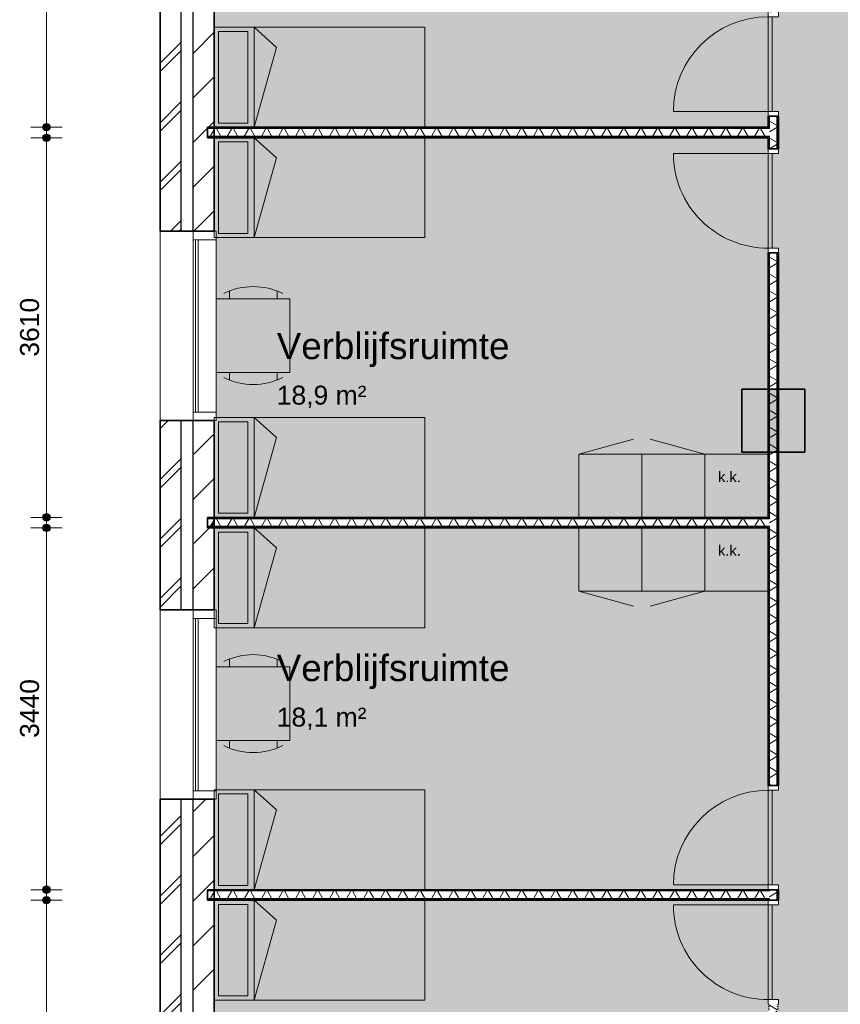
# Model space of a CAD drawing. Header units: millimetres. Extents: x 78984 to 111868, y -12028 to 35070.
# Tile 10 of 23: x 78984 to 86784, y 14316 to 23678. Entities that reach past the tile are written whole.
import ezdxf

# ---------------------------------------------------------------- set-up
doc = ezdxf.new("R2010")
doc.units = ezdxf.units.MM
doc.linetypes.add('Hidden', pattern=[4, 2, -2])
for name, color, linetype, lineweight in [('A-ANNO-DIMS', 211, 'Continuous', 9), ('A-ANNO-DIMS-100', 211, 'Continuous', 9), ('A-AREA-IDEN', 2, 'Continuous', 13), ('A-AREA-PATT', 32, 'Continuous', 9), ('A-DETL', 90, 'Continuous', 13), ('A-DOOR', 31, 'Continuous', 18), ('A-DOOR-FRAM', 31, 'Continuous', 13), ('A-GLAZ-CURT', 52, 'Continuous', 13), ('A-GLAZ-CWMG', 51, 'Continuous', 13), ('A-WALL', 113, 'Continuous', 18), ('A-WALL-PATT', 111, 'Continuous', 35), ('G-ANNO-TEXT', 231, 'Continuous', 9), ('I-WALL', 2, 'Continuous', 18), ('S-COLS', 52, 'Continuous', 18)]:
    doc.layers.add(name, color=color, linetype=linetype, lineweight=lineweight)
doc.styles.add('Arial', font='arial.ttf', dxfattribs={"height": 180})
doc.styles.add('Arial_1', font='arial.ttf', dxfattribs={"height": 250})
doc.styles.add('Arial_2', font='arial.ttf', dxfattribs={"height": 100})
doc.dimstyles.new('1_8mm', dxfattribs={"dimscale": 304.8, "dimtxt": 183.646692, "dimasz": 0.918635, "dimexe": 0.492126, "dimexo": 0.0625, "dimgap": 0.059055, "dimtad": 1, "dimdec": 0, "dimrnd": 5, "dimzin": 0, "dimdsep": 46, "dimtxsty": 'Arial', "dimblk1": 'DOTSMALL', "dimblk2": 'DOTSMALL', "dimsah": 1, "dimcen": 0.09, "dimdle": 0.590551, "dimazin": 0, "dimtfac": 1, "dimtdec": 4, "dimtix": 1, "dimtmove": 0, "dimatfit": 3, "dimfxl": 0.492126, "dimfxlon": 1, "dimtvp": 1, "dimtolj": 1, "dimtzin": 0, "dimlwd": 13, "dimlwe": 13, "dimarcsym": 2})
pattern_1 = [(180, (86197.75, 22663.27), (6e-13, -200), []), (180, (86197.75, 22679.27), (6e-13, -200), []), (180, (86197.75, 22695.27), (6e-13, -200), []), (180, (86197.75, 22711.27), (6e-13, -200), [])]
pattern_2 = [(270, (83432.7, 22655.65), (200, 7e-13), []), (270, (83416.7, 22655.65), (200, 7e-13), []), (270, (83400.7, 22655.65), (200, 7e-13), []), (270, (83384.7, 22655.65), (200, 7e-13), [])]
pattern_3 = [(270, (83432.7, 18945.65), (200, 7e-13), []), (270, (83416.7, 18945.65), (200, 7e-13), []), (270, (83400.7, 18945.65), (200, 7e-13), []), (270, (83384.7, 18945.65), (200, 7e-13), [])]
pattern_4 = [(270, (83432.7, 15405.65), (200, 7e-13), []), (270, (83416.7, 15405.65), (200, 7e-13), []), (270, (83400.7, 15405.65), (200, 7e-13), []), (270, (83384.7, 15405.65), (200, 7e-13), [])]

# ---------------------------------------------------------------- blocks, each defined once
blk = doc.blocks.new('System Panel - glas_offset-35-7516120-plot_03')
at = {"layer": 'A-GLAZ-CURT'}
for p, q in [((820, 47.5), (-820, 47.5)), ((-820, 47.5), (-820, 22.5)), ((-820, 22.5), (820, 22.5)), ((820, 22.5), (820, 47.5))]:
    blk.add_line(p, q, dxfattribs=at)
blk = doc.blocks.new('Rectangular Mullion - 80x220-7516119-plot_03')
at = {"layer": 'A-GLAZ-CWMG'}
for p, q in [((90727.8, 33480.8), (92367.8, 33480.8)), ((90727.8, 33260.8), (92367.8, 33260.8))]:
    blk.add_line(p, q, dxfattribs=at)
blk = doc.blocks.new('Rectangular Mullion - 80x220-7501424-plot_03')
at = {"layer": 'A-GLAZ-CWMG'}
for p, q in [((-80, 0), (0, 0)), ((-80, -220), (-80, 0)), ((0, 0), (0, -220)), ((0, -220), (-80, -220))]:
    blk.add_line(p, q, dxfattribs=at)
blk = doc.blocks.new('Rectangular Mullion - 80x220-7501425-plot_03')
at = {"layer": 'A-GLAZ-CWMG'}
for p, q in [((0, 0), (-80, 0)), ((-80, 0), (-80, -220)), ((0, -220), (0, 0)), ((-80, -220), (0, -220))]:
    blk.add_line(p, q, dxfattribs=at)
blk = doc.blocks.new('300_28_ISR_kolom_vierkant_beton - 600x600-7530751-plot_03')
at = {"layer": 'S-COLS'}
blk.add_hatch(color=256, dxfattribs=at).paths.add_polyline_path([(300, -300), (300, 300), (-300, 300), (-300, -300)])
at = {"layer": 'S-COLS', "lineweight": 35}
for p, q in [((300, 300), (-300, 300)), ((-300, 300), (-300, -300)), ((300, -300), (300, 300)), ((-300, -300), (300, -300))]:
    blk.add_line(p, q, dxfattribs=at)
blk = doc.blocks.new('200_32_ISR_deur_binnen - dagmaat 0900x2300-7594412-plot_03')
at = {"layer": 'A-DOOR', "lineweight": 13}
blk.add_hatch(color=256, dxfattribs=at).paths.add_polyline_path([(-450, 10), (450, 10), (450, 50), (-450, 50)])
for p, q in [((-450, 50), (-450, 950)), ((-450, 50), (450, 50)), ((-450, 50), (-450, 10)), ((450, 50), (-450, 50)), ((-450, 10), (450, 10)), ((450, 10), (450, 50))]:
    blk.add_line(p, q, dxfattribs=at)
at = {"layer": 'A-DOOR', "linetype": 'Hidden', "lineweight": 13}
blk.add_line((-450, 10), (450, 10), dxfattribs=at)
at = {"layer": 'A-DOOR', "lineweight": 13}
blk.add_arc((-450, 50), 900, 360, 90, dxfattribs=at)
at = {"layer": 'A-DOOR-FRAM'}
for p, q in [((-450, 50), (-495, 50)), ((-450, -50), (-450, 50)), ((495, 50), (450, 50)), ((450, 50), (450, -50)), ((-495, -50), (-450, -50)), ((450, -50), (495, -50))]:
    blk.add_line(p, q, dxfattribs=at)
blk = doc.blocks.new('200_32_ISR_deur_binnen - dagmaat 0900x2300-7594411-plot_03')
at = {"layer": 'A-DOOR', "lineweight": 13}
blk.add_hatch(color=256, dxfattribs=at).paths.add_polyline_path([(450, -10), (-450, -10), (-450, -50), (450, -50)])
at = {"layer": 'A-DOOR', "linetype": 'Hidden', "lineweight": 13}
blk.add_line((-450, -10), (450, -10), dxfattribs=at)
at = {"layer": 'A-DOOR', "lineweight": 13}
for p, q in [((-450, -10), (450, -10)), ((-450, -50), (-450, -10)), ((-450, -50), (-450, -950)), ((-450, -50), (450, -50)), ((450, -50), (-450, -50)), ((450, -10), (450, -50))]:
    blk.add_line(p, q, dxfattribs=at)
blk.add_arc((-450, -50), 900, 270, 0, dxfattribs=at)
at = {"layer": 'A-DOOR-FRAM'}
for p, q in [((-495, 50), (-450, 50)), ((-450, 50), (-450, -50)), ((450, -50), (450, 50)), ((450, 50), (495, 50)), ((-450, -50), (-495, -50)), ((495, -50), (450, -50))]:
    blk.add_line(p, q, dxfattribs=at)
blk = doc.blocks.new('DIMBLOCK15-plot_03')
at = {"layer": 'A-ANNO-DIMS-100', "lineweight": 25}
h = blk.add_hatch(color=256, dxfattribs=at)
edge = h.paths.add_edge_path()
edge.add_arc((79238.5, 27915.8), 35, 0, 360)
h = blk.add_hatch(color=256, dxfattribs=at)
edge = h.paths.add_edge_path()
edge.add_arc((79238.5, 22655.7), 35, 0, 360)
at = {"layer": 'A-ANNO-DIMS-100', "lineweight": 13}
for p, q in [((79238.5, 22475.7), (79238.5, 28095.8)), ((79238.5, 27915.8), (79088.5, 27915.8)), ((79238.5, 27915.8), (79388.5, 27915.8)), ((79238.5, 22655.7), (79088.5, 22655.7)), ((79238.5, 22655.7), (79388.5, 22655.7))]:
    blk.add_line(p, q, dxfattribs=at)
at = {"layer": 'A-ANNO-DIMS-100', "lineweight": 25}
for centre in [(79238.5, 27915.8), (79238.5, 22655.7)]:
    blk.add_circle(centre, 35, dxfattribs=at)
at = {"layer": 'A-ANNO-DIMS-100', "color": 0, "lineweight": 13, "insert": (78986.9, 25008.8), "char_height": 180, "width": 664.518, "attachment_point": 1, "rotation": 90, "line_spacing_factor": 0.941778, "style": 'Arial'}
blk.add_mtext('5260', dxfattribs=at)
blk = doc.blocks.new('_DotSmall')
at = {"color": 0, "linetype": 'ByBlock', "const_width": 0.5}
blk.add_lwpolyline([(-0.0625, 0, 1), (0.0625, 0, 1)], format="xyb", close=True, dxfattribs=at)
blk = doc.blocks.new('DIMBLOCK16-plot_03')
at = {"layer": 'A-ANNO-DIMS-100', "lineweight": 25}
h = blk.add_hatch(color=256, dxfattribs=at)
edge = h.paths.add_edge_path()
edge.add_arc((79238.5, 22555.7), 35, 0, 360)
h = blk.add_hatch(color=256, dxfattribs=at)
edge = h.paths.add_edge_path()
edge.add_arc((79238.5, 18945.7), 35, 0, 360)
at = {"layer": 'A-ANNO-DIMS-100', "lineweight": 13}
for p, q in [((79238.5, 18765.7), (79238.5, 22735.7)), ((79238.5, 22555.7), (79088.5, 22555.7)), ((79238.5, 22555.7), (79388.5, 22555.7)), ((79238.5, 18945.7), (79088.5, 18945.7)), ((79238.5, 18945.7), (79388.5, 18945.7))]:
    blk.add_line(p, q, dxfattribs=at)
at = {"layer": 'A-ANNO-DIMS-100', "lineweight": 25}
for centre in [(79238.5, 22555.7), (79238.5, 18945.7)]:
    blk.add_circle(centre, 35, dxfattribs=at)
at = {"layer": 'A-ANNO-DIMS-100', "color": 0, "lineweight": 13, "insert": (78986.9, 20473.8), "char_height": 180, "width": 664.518, "attachment_point": 1, "rotation": 90, "line_spacing_factor": 0.941778, "style": 'Arial'}
blk.add_mtext('3610', dxfattribs=at)
blk = doc.blocks.new('DIMBLOCK17-plot_03')
at = {"layer": 'A-ANNO-DIMS-100', "lineweight": 25}
h = blk.add_hatch(color=256, dxfattribs=at)
edge = h.paths.add_edge_path()
edge.add_arc((79238.5, 18845.7), 35, 0, 360)
h = blk.add_hatch(color=256, dxfattribs=at)
edge = h.paths.add_edge_path()
edge.add_arc((79238.5, 15405.7), 35, 0, 360)
at = {"layer": 'A-ANNO-DIMS-100', "lineweight": 13}
for p, q in [((79238.5, 15225.7), (79238.5, 19025.7)), ((79238.5, 18845.7), (79088.5, 18845.7)), ((79238.5, 18845.7), (79388.5, 18845.7)), ((79238.5, 15405.7), (79088.5, 15405.7)), ((79238.5, 15405.7), (79388.5, 15405.7))]:
    blk.add_line(p, q, dxfattribs=at)
at = {"layer": 'A-ANNO-DIMS-100', "lineweight": 25}
for centre in [(79238.5, 18845.7), (79238.5, 15405.7)]:
    blk.add_circle(centre, 35, dxfattribs=at)
at = {"layer": 'A-ANNO-DIMS-100', "color": 0, "lineweight": 13, "insert": (78986.9, 16848.8), "char_height": 180, "width": 664.518, "attachment_point": 1, "rotation": 90, "line_spacing_factor": 0.941778, "style": 'Arial'}
blk.add_mtext('3440', dxfattribs=at)
blk = doc.blocks.new('DIMBLOCK18-plot_03')
at = {"layer": 'A-ANNO-DIMS-100', "lineweight": 25}
h = blk.add_hatch(color=256, dxfattribs=at)
edge = h.paths.add_edge_path()
edge.add_arc((79238.5, 15305.7), 35, 0, 360)
h = blk.add_hatch(color=256, dxfattribs=at)
edge = h.paths.add_edge_path()
edge.add_arc((79238.5, 11815.7), 35, 0, 360)
at = {"layer": 'A-ANNO-DIMS-100', "lineweight": 13}
for p, q in [((79238.5, 11635.7), (79238.5, 15485.7)), ((79238.5, 15305.7), (79088.5, 15305.7)), ((79238.5, 15305.7), (79388.5, 15305.7)), ((79238.5, 11815.7), (79088.5, 11815.7)), ((79238.5, 11815.7), (79388.5, 11815.7))]:
    blk.add_line(p, q, dxfattribs=at)
at = {"layer": 'A-ANNO-DIMS-100', "lineweight": 25}
for centre in [(79238.5, 15305.7), (79238.5, 11815.7)]:
    blk.add_circle(centre, 35, dxfattribs=at)
at = {"layer": 'A-ANNO-DIMS-100', "color": 0, "lineweight": 13, "insert": (78986.9, 13283.8), "char_height": 180, "width": 664.518, "attachment_point": 1, "rotation": 90, "line_spacing_factor": 0.941778, "style": 'Arial'}
blk.add_mtext('3490', dxfattribs=at)

msp = doc.modelspace()

# ---------------------------------------------------------------- hatches: boundary and pattern name
at = {"layer": 'A-AREA-PATT'}
h = msp.add_hatch(color=9, dxfattribs=at)
h.paths.add_polyline_path([(88647.7, 6451.8), (88647.7, 14015.7), (90447.7, 14015.7), (90447.7, 13965.7), (91347.7, 13965.7), (91347.7, 14015.7), (91647.7, 14015.7), (91647.7, 13965.7), (92547.7, 13965.7), (92547.7, 14015.7), (94347.7, 14015.7), (94347.7, 10065.7), (96777.8, 10065.7), (96777.8, 10665.7), (96827.8, 10665.7), (96827.8, 11565.7), (96777.8, 11565.7), (96777.8, 14015.7), (100677.8, 14015.7), (100677.8, 6470.8), (102297.8, 6470.8), (102297.8, 8785.6), (102347.8, 8785.6), (102347.8, 9685.6), (102297.8, 9685.6), (102297.8, 10185.6), (102347.8, 10185.6), (102347.8, 11085.6), (102297.8, 11085.6), (102297.8, 11465.8), (102047.6, 11465.8), (102047.6, 12065.8), (102297.8, 12065.8), (102297.8, 17015.8), (102347.8, 17015.8), (102347.8, 17915.8), (102297.8, 17915.8), (102297.8, 18315.8), (102347.8, 18315.8), (102347.8, 19215.8), (102297.8, 19215.8), (102297.8, 19565.2), (102047.6, 19565.2), (102047.6, 20165.2), (102297.8, 20165.2), (102297.8, 25165.7), (88747.4, 25166.5), (88747.4, 27665.6), (88547.4, 27665.6), (88547.8, 28265.8), (89147.8, 28265.8), (89147.8, 28065.8), (104107.8, 28065.8), (104107.8, 28145.8), (104157.8, 28145.8), (104157.8, 28920.8), (104107.8, 28920.8), (104107.8, 29265.7), (99670.3, 29265.7), (99670.3, 29315.7), (98895.3, 29315.7), (98895.3, 29265.7), (94282.8, 29265.7), (94282.8, 29315.7), (93507.8, 29315.7), (93507.8, 29265.7), (93207.8, 29265.7), (93207.8, 29315.7), (92432.8, 29315.7), (92432.8, 29265.7), (87907.8, 29265.7), (87907.8, 33260.8), (86197.8, 33260.8), (86197.8, 33135.8), (86147.8, 33135.8), (86147.8, 32235.8), (86197.8, 32235.8), (86197.8, 23705.7), (86147.8, 23705.7), (86147.8, 22805.7), (86197.8, 22805.7), (86197.8, 22405.7), (86147.8, 22405.7), (86147.8, 21505.7), (86197.8, 21505.7), (86197.8, 20165.8), (86447.8, 20165.8), (86447.8, 19565.8), (86197.8, 19565.8), (86197.8, 16350.7), (86147.8, 16350.7), (86147.8, 15450.7), (86197.8, 15450.7), (86197.8, 15260.7), (86147.8, 15260.7), (86147.8, 14360.7), (86197.8, 14360.7), (86197.8, 12065.8), (86447.8, 12065.8), (86447.8, 11465.8), (86197.8, 11465.8), (86197.8, 7473.5), (86147.8, 7473.5), (86147.8, 6573.5), (86197.8, 6573.5), (86197.8, 6470.8), (87827.8, 6470.8), (87827.8, 6451.8)])
h.paths.add_polyline_path([(88697.7, 8140.6), (88697.7, 8915.6), (88687.7, 8915.6), (88687.7, 8140.6)])
h.paths.add_polyline_path([(88687.7, 9910.7), (88697.7, 9910.7), (88697.7, 10685.7), (88687.7, 10685.7), (88687.7, 10068.8)])
h.paths.add_polyline_path([(96192.7, 9965.7), (96192.7, 10025.7), (94392.7, 10025.7), (94392.7, 9965.7), (96013.7, 9965.7)])
h.paths.add_polyline_path([(99177.8, 13965.7), (99177.8, 13975.7), (98277.8, 13975.7), (98277.8, 13965.7), (98902, 13965.7)])
h.paths.add_polyline_path([(95194.8, 15515.8), (89034.8, 15515.8), (89034.8, 20465.8), (89084.8, 20465.8), (89084.8, 22265.8), (89034.8, 22265.8), (89034.8, 23335.8), (95486.3, 23335.8), (95486.3, 23285.8), (96386.3, 23285.8), (96386.3, 23335.8), (99183.3, 23335.8), (99183.3, 23285.8), (100083.3, 23285.8), (100083.3, 23335.8), (100334.8, 23335.8), (100334.6, 15515.8), (100100.3, 15515.8), (100100.3, 15565.8), (99200.3, 15565.8), (99200.3, 15515.8), (96369.2, 15515.8), (96369.2, 15565.8), (95469.2, 15565.8), (95469.2, 15515.8), (95284.8, 15515.8)])
h.paths.add_polyline_path([(100580.3, 25205.7), (101480.3, 25205.7), (101480.3, 25265.7), (100580.3, 25265.7)])
h.paths.add_polyline_path([(99010.4, 25205.7), (99785.4, 25205.7), (99785.4, 25265.7), (99010.4, 25265.7)])
h.paths.add_polyline_path([(95935.2, 25205.7), (95935.2, 25265.7), (95160.2, 25265.7), (95160.2, 25205.7), (95284.8, 25205.7)])
h.paths.add_polyline_path([(93747.2, 28015.8), (93747.2, 28025.8), (92847.2, 28025.8), (92847.2, 28015.8), (93357.8, 28015.8)])
h.paths.add_polyline_path([(90097.3, 28015.8), (90097.3, 28025.8), (89197.3, 28025.8), (89197.3, 28015.8)])
h = msp.add_hatch(color=9, dxfattribs=at)
h.paths.add_polyline_path([(86097.8, 22655.7), (86097.8, 27915.8), (80852.8, 27915.8), (80852.8, 26165.8), (80833.8, 26165.8), (80833.8, 22655.7), (84460.7, 22655.7)])
h.paths.add_polyline_path([(86147.8, 22805.7), (86147.8, 23705.7), (86137.8, 23705.7), (86137.8, 22805.7)])
h = msp.add_hatch(color=9, dxfattribs=at)
h.paths.add_polyline_path([(85847.8, 18945.7), (86097.8, 18945.7), (86097.8, 19565.8), (85847.8, 19565.8), (85847.8, 20165.8), (86097.8, 20165.8), (86097.8, 22555.7), (80833.8, 22555.7), (80833.8, 21665.8), (80852.8, 21665.8), (80852.8, 19865.8), (80833.8, 19865.8), (80833.8, 18945.7), (84460.7, 18945.7)])
h.paths.add_polyline_path([(86137.8, 21505.7), (86147.8, 21505.7), (86147.8, 22405.7), (86137.8, 22405.7)])
h = msp.add_hatch(color=9, dxfattribs=at)
h.paths.add_polyline_path([(80833.8, 15405.7), (86097.8, 15405.7), (86097.8, 18845.7), (80833.8, 18845.7), (80833.8, 18065.8), (80852.8, 18065.8), (80852.8, 16265.8), (80833.8, 16265.8)])
h.paths.add_polyline_path([(86147.8, 15450.7), (86147.8, 16350.7), (86137.8, 16350.7), (86137.8, 15450.7)])
h = msp.add_hatch(color=9, dxfattribs=at)
h.paths.add_polyline_path([(80852.8, 11815.7), (85847.8, 11815.7), (85847.8, 12065.8), (86097.8, 12065.8), (86097.8, 15305.7), (80833.8, 15305.7), (80833.8, 13565.8), (80852.8, 13565.8), (80852.8, 12065.8)])
h.paths.add_polyline_path([(86137.8, 14360.7), (86147.8, 14360.7), (86147.8, 15260.7), (86137.8, 15260.7), (86137.8, 15173.4)])
at = {"layer": 'A-WALL-PATT', "lineweight": 9}
h = msp.add_hatch(dxfattribs=at)
h.set_pattern_fill('FP_1', color=256, style=0, pattern_type=2)
h.set_pattern_definition([(45, (0, 0), (-282.8427, 282.8427), []), (45, (0, 80), (-282.8427, 282.8427), [])])
h.paths.add_polyline_path([(80518.8, 5936.8), (80518.8, 8165.8), (80318.8, 8165.8), (80318.8, 5936.8)])
h.paths.add_polyline_path([(80518.8, 13565.8), (80518.8, 16265.8), (80318.8, 16265.8), (80318.8, 13565.8)])
h.paths.add_polyline_path([(80518.8, 18065.8), (80518.8, 19865.8), (80318.8, 19865.8), (80318.8, 18065.8)])
h.paths.add_polyline_path([(80518.8, 21665.8), (80518.8, 26165.8), (80318.8, 26165.8), (80318.8, 21665.8)])
h.paths.add_polyline_path([(80518.8, 31565.8), (80518.8, 33594.8), (80318.8, 33594.8), (80318.8, 31565.8)])
h = msp.add_hatch(dxfattribs=at)
h.set_pattern_fill('FP_2', color=256, angle=45, style=0, pattern_type=2)
h.set_pattern_definition([(45, (0, 0), (-212.132, 212.132), [])])
h.paths.add_polyline_path([(80833.8, 6251.8), (80833.8, 8165.8), (80633.8, 8165.8), (80633.8, 6251.8)])
h.paths.add_polyline_path([(80833.8, 13565.8), (80833.8, 16265.8), (80633.8, 16265.8), (80633.8, 13565.8)])
h.paths.add_polyline_path([(80633.8, 18065.8), (80833.8, 18065.8), (80833.8, 19865.8), (80633.8, 19865.8)])
h.paths.add_polyline_path([(80833.8, 21665.8), (80833.8, 26165.8), (80633.8, 26165.8), (80633.8, 21665.8)])
h.paths.add_polyline_path([(80833.8, 31565.8), (80833.8, 33279.8), (80633.8, 33279.8), (80633.8, 31565.8)])
h = msp.add_hatch(dxfattribs=at)
h.set_pattern_fill('FP_6', color=256, angle=90, style=0, pattern_type=2)
h.set_pattern_definition(pattern_1)
h.paths.add_polyline_path([(86110.3, 12065.8), (86110.3, 14315.7), (86097.8, 14315.7), (86097.8, 12065.8)])
h.paths.add_polyline_path([(86110.3, 15305.7), (86110.3, 15318.2), (86097.8, 15318.2), (86097.8, 15305.7)])
h.paths.add_polyline_path([(86097.8, 15393.2), (86110.3, 15393.2), (86110.3, 15405.7), (86097.8, 15405.7)])
h.paths.add_polyline_path([(86097.8, 16395.7), (86110.3, 16395.7), (86110.3, 18858.2), (86097.8, 18858.2), (86097.8, 17215.3)])
h.paths.add_polyline_path([(86097.8, 18933.2), (86110.3, 18933.2), (86110.3, 21460.7), (86097.8, 21460.7), (86097.8, 18945.7)])
h.paths.add_polyline_path([(86097.8, 22450.7), (86110.3, 22450.7), (86110.3, 22568.2), (86097.8, 22568.2), (86097.8, 22555.7)])
h.paths.add_polyline_path([(86097.8, 22643.2), (86110.3, 22643.2), (86110.3, 22760.7), (86097.8, 22760.7), (86097.8, 22655.7)])
h.paths.add_polyline_path([(86097.8, 23750.7), (86110.3, 23750.7), (86110.3, 27928.3), (86097.8, 27928.3), (86097.8, 25382.8)])
h.paths.add_polyline_path([(86110.3, 28003.3), (86110.3, 32190.8), (86097.8, 32190.8), (86097.8, 28003.3)])
h.paths.add_polyline_path([(86110.3, 33180.8), (86110.3, 33260.8), (86097.8, 33260.8), (86097.8, 33180.8)])
h = msp.add_hatch(dxfattribs=at)
h.set_pattern_fill('FP_7', color=256, angle=60, style=0, pattern_type=2)
h.set_pattern_definition([(150, (86197.75, 22663.27), (-70, -121.2436), []), (210, (86197.75, 22663.27), (70, -121.2436), [])])
h.paths.add_polyline_path([(86185.3, 12065.8), (86185.3, 14315.7), (86110.3, 14315.7), (86110.3, 12065.8)])
h.paths.add_polyline_path([(86185.3, 15305.7), (86185.3, 15405.7), (86110.3, 15405.7), (86110.3, 15305.7)])
h.paths.add_polyline_path([(86185.3, 16395.7), (86185.3, 21460.7), (86110.3, 21460.7), (86110.3, 16395.7)])
h.paths.add_polyline_path([(86110.3, 22450.7), (86185.3, 22450.7), (86185.3, 22760.7), (86110.3, 22760.7), (86110.3, 22568.2)])
h.paths.add_polyline_path([(86185.3, 23750.7), (86185.3, 32190.8), (86110.3, 32190.8), (86110.3, 23750.7)])
h.paths.add_polyline_path([(86185.3, 33180.8), (86185.3, 33260.8), (86110.3, 33260.8), (86110.3, 33180.8)])
h = msp.add_hatch(dxfattribs=at)
h.set_pattern_fill('FP_6', color=256, angle=90, style=0, pattern_type=2)
h.set_pattern_definition(pattern_1)
h.paths.add_polyline_path([(86197.8, 12065.8), (86197.8, 14315.7), (86185.3, 14315.7), (86185.3, 12065.8)])
h.paths.add_polyline_path([(86197.8, 15305.7), (86197.8, 15405.7), (86185.3, 15405.7), (86185.3, 15305.7)])
h.paths.add_polyline_path([(86197.8, 16395.7), (86197.8, 21460.7), (86185.3, 21460.7), (86185.3, 16395.7)])
h.paths.add_polyline_path([(86185.3, 22450.7), (86197.8, 22450.7), (86197.8, 22760.7), (86185.3, 22760.7)])
h.paths.add_polyline_path([(86185.3, 23750.7), (86197.8, 23750.7), (86197.8, 32190.8), (86185.3, 32190.8), (86185.3, 25382.8)])
h.paths.add_polyline_path([(86197.8, 33180.8), (86197.8, 33260.8), (86185.3, 33260.8), (86185.3, 33180.8)])
h = msp.add_hatch(dxfattribs=at)
h.set_pattern_fill('FP_12', color=256, angle=-270, style=0, pattern_type=2)
h.set_pattern_definition(pattern_2)
h.paths.add_polyline_path([(86097.8, 22643.2), (86097.8, 22655.7), (80767.7, 22655.7), (80767.7, 22643.2), (84460.7, 22643.2)])
h = msp.add_hatch(dxfattribs=at)
h.set_pattern_fill('FP_13', color=256, angle=-300, style=0, pattern_type=2)
h.set_pattern_definition([(240, (83432.71, 22655.65), (121.2436, -70), []), (300, (83432.71, 22655.65), (121.2436, 70), [])])
h.paths.add_polyline_path([(86110.3, 22568.2), (86110.3, 22643.2), (80767.7, 22643.2), (80767.7, 22568.2), (86097.8, 22568.2)])
h = msp.add_hatch(dxfattribs=at)
h.set_pattern_fill('FP_12', color=256, angle=-270, style=0, pattern_type=2)
h.set_pattern_definition(pattern_2)
h.paths.add_polyline_path([(86097.8, 22555.7), (86097.8, 22568.2), (80767.7, 22568.2), (80767.7, 22555.7), (84460.7, 22555.7)])
h = msp.add_hatch(dxfattribs=at)
h.set_pattern_fill('FP_14', color=256, angle=-270, style=0, pattern_type=2)
h.set_pattern_definition(pattern_3)
h.paths.add_polyline_path([(86097.8, 18933.2), (86097.8, 18945.7), (80767.7, 18945.7), (80767.7, 18933.2), (84460.7, 18933.2)])
h = msp.add_hatch(dxfattribs=at)
h.set_pattern_fill('FP_15', color=256, angle=-300, style=0, pattern_type=2)
h.set_pattern_definition([(240, (83432.71, 18945.65), (121.2436, -70), []), (300, (83432.71, 18945.65), (121.2436, 70), [])])
h.paths.add_polyline_path([(86110.3, 18858.2), (86110.3, 18933.2), (80767.7, 18933.2), (80767.7, 18858.2), (86097.8, 18858.2)])
h = msp.add_hatch(dxfattribs=at)
h.set_pattern_fill('FP_14', color=256, angle=-270, style=0, pattern_type=2)
h.set_pattern_definition(pattern_3)
h.paths.add_polyline_path([(86097.8, 18845.7), (86097.8, 18858.2), (80767.7, 18858.2), (80767.7, 18845.7), (84460.7, 18845.7)])
h = msp.add_hatch(dxfattribs=at)
h.set_pattern_fill('FP_16', color=256, angle=-270, style=0, pattern_type=2)
h.set_pattern_definition(pattern_4)
h.paths.add_polyline_path([(86097.8, 15393.2), (86097.8, 15405.7), (80767.7, 15405.7), (80767.7, 15393.2), (84460.7, 15393.2)])
h = msp.add_hatch(dxfattribs=at)
h.set_pattern_fill('FP_17', color=256, angle=-300, style=0, pattern_type=2)
h.set_pattern_definition([(240, (83432.71, 15405.65), (121.2436, -70), []), (300, (83432.71, 15405.65), (121.2436, 70), [])])
h.paths.add_polyline_path([(86110.3, 15318.2), (86110.3, 15393.2), (80767.7, 15393.2), (80767.7, 15318.2), (86097.8, 15318.2)])
h = msp.add_hatch(dxfattribs=at)
h.set_pattern_fill('FP_16', color=256, angle=-270, style=0, pattern_type=2)
h.set_pattern_definition(pattern_4)
h.paths.add_polyline_path([(86097.8, 15305.7), (86097.8, 15318.2), (80767.7, 15318.2), (80767.7, 15305.7), (84460.7, 15305.7)])

# ---------------------------------------------------------------- linework, layer by layer
at = {"layer": 'A-DETL', "lineweight": 9}
for p, q in [((80833.8, 23605.7), (82833.8, 23605.7)), ((80833.8, 23605.7), (80833.8, 22655.7)), ((81213.8, 22655.7), (81213.8, 23605.7)), ((81213.8, 23605.7), (81425.6, 23415)), ((82833.8, 23605.7), (82833.8, 22655.7)), ((80873.8, 23565.7), (80873.8, 22695.7)), ((81153.8, 23565.7), (80873.8, 23565.7)), ((81153.8, 22695.7), (81153.8, 23565.7)), ((81425.6, 23415), (81213.8, 22655.7)), ((80873.8, 22695.7), (81153.8, 22695.7)), ((82833.8, 22655.7), (80833.8, 22655.7)), ((80833.8, 22555.7), (82833.8, 22555.7)), ((80833.8, 22555.7), (80833.8, 21605.7)), ((80873.8, 22515.7), (80873.8, 21645.7)), ((81153.8, 22515.7), (80873.8, 22515.7)), ((81153.8, 21645.7), (81153.8, 22515.7)), ((81213.8, 21605.7), (81213.8, 22555.7)), ((81213.8, 22555.7), (81425.6, 22365)), ((82833.8, 22555.7), (82833.8, 21605.7)), ((81425.6, 22365), (81213.8, 21605.7)), ((80873.8, 21645.7), (81153.8, 21645.7)), ((82833.8, 21605.7), (80833.8, 21605.7)), ((80833.8, 19895.7), (82833.8, 19895.7)), ((80833.8, 19895.7), (80833.8, 18945.7)), ((80873.8, 19855.7), (80873.8, 18985.7)), ((81153.8, 19855.7), (80873.8, 19855.7)), ((81153.8, 18985.7), (81153.8, 19855.7)), ((81213.8, 18945.7), (81213.8, 19895.7)), ((81213.8, 19895.7), (81425.6, 19705)), ((82833.8, 19895.7), (82833.8, 18945.7)), ((81425.6, 19705), (81213.8, 18945.7)), ((82833.8, 18945.7), (80833.8, 18945.7)), ((80873.8, 18985.7), (81153.8, 18985.7)), ((80833.8, 18845.7), (82833.8, 18845.7)), ((80833.8, 18845.7), (80833.8, 17895.7)), ((81213.8, 17895.7), (81213.8, 18845.7)), ((81213.8, 18845.7), (81425.6, 18655)), ((82833.8, 18845.7), (82833.8, 17895.7)), ((80873.8, 18805.7), (80873.8, 17935.7)), ((81153.8, 18805.7), (80873.8, 18805.7)), ((81153.8, 17935.7), (81153.8, 18805.7)), ((81425.6, 18655), (81213.8, 17895.7)), ((82833.8, 17895.7), (80833.8, 17895.7)), ((80873.8, 17935.7), (81153.8, 17935.7)), ((80833.8, 16355.7), (82833.8, 16355.7)), ((80833.8, 16355.7), (80833.8, 15405.7)), ((80873.8, 16315.7), (80873.8, 15445.7)), ((81153.8, 16315.7), (80873.8, 16315.7)), ((81153.8, 15445.7), (81153.8, 16315.7)), ((81213.8, 15405.7), (81213.8, 16355.7)), ((81213.8, 16355.7), (81425.6, 16165)), ((82833.8, 16355.7), (82833.8, 15405.7)), ((81425.6, 16165), (81213.8, 15405.7)), ((82833.8, 15405.7), (80833.8, 15405.7)), ((80873.8, 15445.7), (81153.8, 15445.7)), ((80833.8, 15305.7), (82833.8, 15305.7)), ((80833.8, 15305.7), (80833.8, 14355.7)), ((80873.8, 15265.7), (80873.8, 14395.7)), ((81153.8, 15265.7), (80873.8, 15265.7)), ((81153.8, 14395.7), (81153.8, 15265.7)), ((81213.8, 14355.7), (81213.8, 15305.7)), ((81213.8, 15305.7), (81425.6, 15115)), ((82833.8, 15305.7), (82833.8, 14355.7)), ((81425.6, 15115), (81213.8, 14355.7)), ((82833.8, 14355.7), (80833.8, 14355.7)), ((80873.8, 14395.7), (81153.8, 14395.7))]:
    msp.add_line(p, q, dxfattribs=at)
at = {"layer": 'A-DETL'}
for p, q in [((80977.6, 21098.1), (80977.6, 21024.7)), ((81430.1, 21098.1), (81430.1, 21024.7)), ((80852.8, 21024.7), (80852.8, 20324.7)), ((81552.8, 21024.7), (80852.8, 21024.7)), ((81552.8, 20324.7), (81552.8, 21024.7)), ((80852.8, 20324.7), (81552.8, 20324.7)), ((80977.6, 20251.4), (80977.6, 20324.7)), ((81430.1, 20251.4), (81430.1, 20324.7)), ((84297.8, 19545.7), (84817.9, 19690.7)), ((85497.8, 19545.7), (84977.6, 19690.7)), ((84897.8, 19545.7), (84297.8, 19545.7)), ((84297.8, 18945.7), (84297.8, 19545.7)), ((84897.8, 18945.7), (84897.8, 19545.7)), ((85497.8, 19545.7), (84897.8, 19545.7)), ((85497.8, 18945.7), (85497.8, 19545.7)), ((85497.8, 19545.7), (86097.8, 19545.7)), ((85497.8, 18945.7), (85497.8, 19545.7)), ((86097.8, 19545.7), (86097.8, 18945.7)), ((84297.8, 18945.7), (84897.8, 18945.7)), ((84897.8, 18945.7), (85497.8, 18945.7)), ((86097.8, 18945.7), (85497.8, 18945.7)), ((84297.8, 18845.7), (84897.8, 18845.7)), ((84297.8, 18845.7), (84297.8, 18245.7)), ((84897.8, 18845.7), (84897.8, 18245.7)), ((84897.8, 18845.7), (85497.8, 18845.7)), ((85497.8, 18245.7), (85497.8, 18845.7)), ((85497.8, 18845.7), (86097.8, 18845.7)), ((85497.8, 18845.7), (85497.8, 18245.7)), ((86097.8, 18845.7), (86097.8, 18245.7)), ((84897.8, 18245.7), (84297.8, 18245.7)), ((84297.8, 18245.7), (84817.9, 18100.6)), ((85497.8, 18245.7), (84897.8, 18245.7)), ((85497.8, 18245.7), (84977.6, 18100.6)), ((86097.8, 18245.7), (85497.8, 18245.7)), ((80852.8, 17524.7), (80852.8, 16824.7)), ((81552.8, 17524.7), (80852.8, 17524.7)), ((80977.6, 17598.1), (80977.6, 17524.7)), ((81430.1, 17598.1), (81430.1, 17524.7)), ((81552.8, 16824.7), (81552.8, 17524.7)), ((80852.8, 16824.7), (81552.8, 16824.7)), ((80977.6, 16751.4), (80977.6, 16824.7)), ((81430.1, 16751.4), (81430.1, 16824.7))]:
    msp.add_line(p, q, dxfattribs=at)
for centre, start, end in [((81203.8, 20514.8), 63.41048, 116.58952), ((81203.8, 20834.6), 243.41048, 296.58952), ((81203.8, 17014.8), 63.41048, 116.58952), ((81203.8, 17334.6), 243.41048, 296.58952)]:
    msp.add_arc(centre, 625.6, start, end, dxfattribs=at)
at = {"layer": 'A-WALL', "lineweight": 35}
for p, q in [((80318.8, 26165.8), (80318.8, 21665.8)), ((80833.8, 21665.8), (80833.8, 26165.8)), ((80318.8, 21665.8), (80833.8, 21665.8)), ((80318.8, 19865.8), (80318.8, 18065.8)), ((80833.8, 19865.8), (80318.8, 19865.8)), ((80833.8, 18065.8), (80833.8, 19865.8)), ((80318.8, 18065.8), (80833.8, 18065.8)), ((80318.8, 16265.8), (80318.8, 13565.8)), ((80833.8, 16265.8), (80318.8, 16265.8)), ((80833.8, 13565.8), (80833.8, 16265.8))]:
    msp.add_line(p, q, dxfattribs=at)
at = {"layer": 'A-WALL', "lineweight": 25}
for p, q in [((80518.8, 21665.8), (80518.8, 26165.8)), ((80633.8, 21665.8), (80633.8, 26165.8)), ((86110.3, 22643.2), (86110.3, 22760.7)), ((86185.3, 22450.7), (86185.3, 22760.7)), ((86110.3, 22643.2), (80767.7, 22643.2)), ((86110.3, 22568.2), (80767.7, 22568.2)), ((86110.3, 22450.7), (86110.3, 22568.2)), ((86110.3, 18933.2), (86110.3, 21460.7)), ((86185.3, 16395.7), (86185.3, 21460.7)), ((80518.8, 18065.8), (80518.8, 19865.8)), ((80633.8, 18065.8), (80633.8, 19865.8)), ((86110.3, 18933.2), (80767.7, 18933.2)), ((86110.3, 18858.2), (80767.7, 18858.2)), ((86110.3, 16395.7), (86110.3, 18858.2)), ((80518.8, 13565.8), (80518.8, 16265.8)), ((80633.8, 13565.8), (80633.8, 16265.8)), ((86110.3, 15393.2), (80767.7, 15393.2)), ((86110.3, 15393.2), (86110.3, 15405.7)), ((86185.3, 15305.7), (86185.3, 15405.7)), ((86110.3, 15318.2), (80767.7, 15318.2)), ((86110.3, 15305.7), (86110.3, 15318.2))]:
    msp.add_line(p, q, dxfattribs=at)
at = {"layer": 'A-WALL'}
for p, q in [((80318.8, 19865.8), (80318.8, 21665.8)), ((80318.8, 16265.8), (80318.8, 18065.8))]:
    msp.add_line(p, q, dxfattribs=at)
at = {"layer": 'I-WALL', "lineweight": 35}
for p, q in [((86097.8, 22760.7), (86097.8, 22655.7)), ((86197.8, 22760.7), (86097.8, 22760.7)), ((86197.8, 22450.7), (86197.8, 22760.7)), ((86097.8, 22655.7), (80767.7, 22655.7)), ((80767.7, 22655.7), (80767.7, 22555.7)), ((80767.7, 22555.7), (86097.8, 22555.7)), ((86097.8, 22555.7), (86097.8, 22450.7)), ((86097.8, 22450.7), (86197.8, 22450.7)), ((86097.8, 21460.7), (86097.8, 18945.7)), ((86197.8, 21460.7), (86097.8, 21460.7)), ((86197.8, 16395.7), (86197.8, 21460.7)), ((86097.8, 18945.7), (80767.7, 18945.7)), ((80767.7, 18945.7), (80767.7, 18845.7)), ((80767.7, 18845.7), (86097.8, 18845.7)), ((86097.8, 18845.7), (86097.8, 16395.7)), ((86097.8, 16395.7), (86197.8, 16395.7)), ((86197.8, 15405.7), (80767.7, 15405.7)), ((80767.7, 15405.7), (80767.7, 15305.7)), ((86197.8, 15305.7), (86197.8, 15405.7)), ((80767.7, 15305.7), (86197.8, 15305.7))]:
    msp.add_line(p, q, dxfattribs=at)

# ---------------------------------------------------------------- block references
at = {"layer": 'A-DOOR-FRAM'}
for name, p, rotation in [('200_32_ISR_deur_binnen - dagmaat 0900x2300-7594412-plot_03', (86147.8, 23255.7), 89.99999999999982), ('200_32_ISR_deur_binnen - dagmaat 0900x2300-7594411-plot_03', (86147.8, 21955.7), 269.9999999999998), ('200_32_ISR_deur_binnen - dagmaat 0900x2300-7594412-plot_03', (86147.8, 15900.7), 89.99999999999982), ('200_32_ISR_deur_binnen - dagmaat 0900x2300-7594411-plot_03', (86147.8, 14810.7), 269.9999999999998)]:
    msp.add_blockref(name, p, dxfattribs=dict(at, rotation=rotation))
at = {"layer": 'A-GLAZ-CURT', "rotation": 270.0000000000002}
for p in [(80632.8, 20765.8), (80632.8, 17165.8)]:
    msp.add_blockref('System Panel - glas_offset-35-7516120-plot_03', p, dxfattribs=at)
at = {"layer": 'A-GLAZ-CWMG'}
for name, p, rotation in [('Rectangular Mullion - 80x220-7501425-plot_03', (80632.8, 21665.8), 90.0000000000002), ('Rectangular Mullion - 80x220-7516119-plot_03', (114113.6, -70782), 90.00000000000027), ('Rectangular Mullion - 80x220-7501425-plot_03', (80632.8, 18065.8), 90.0000000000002), ('Rectangular Mullion - 80x220-7516119-plot_03', (114113.6, -74382), 90.00000000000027)]:
    msp.add_blockref(name, p, dxfattribs=dict(at, rotation=rotation))
at = {"layer": 'A-GLAZ-CWMG', "extrusion": (0, 0, -1), "rotation": 269.9999999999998}
for p in [(-80632.8, 19865.8), (-80632.8, 16265.8)]:
    msp.add_blockref('Rectangular Mullion - 80x220-7501424-plot_03', p, dxfattribs=at)
at = {"layer": 'S-COLS'}
msp.add_blockref('300_28_ISR_kolom_vierkant_beton - 600x600-7530751-plot_03', (86147.8, 19865.8), dxfattribs=at)

# ---------------------------------------------------------------- texts
at = {"layer": 'A-AREA-IDEN', "lineweight": 9, "attachment_point": 1}
for s, insert, char_height, width, style in [('Verblijfsruimte', (81427.6, 20700.5), 250, 2677.636, 'Arial_1'), ('18,9 m²', (81427.6, 20198.2), 180, 1010.126, 'Arial'), ('Verblijfsruimte', (81427.6, 17639.1), 250, 2677.636, 'Arial_1'), ('18,1 m²', (81427.6, 17136.7), 180, 1010.126, 'Arial')]:
    msp.add_mtext(s, dxfattribs=dict(at, insert=insert, char_height=char_height, width=width, style=style))
at = {"layer": 'G-ANNO-TEXT', "color": 7, "char_height": 100, "width": 256.54, "attachment_point": 1, "style": 'Arial_2'}
for insert in [(85621.9, 19380.6), (85621.9, 18680.6)]:
    msp.add_mtext('k.k.', dxfattribs=dict(at, insert=insert))

# ---------------------------------------------------------------- dimensions: what is measured, and where the dimension line sits
at = {"layer": 'A-ANNO-DIMS', "lineweight": 13}
for base, p1, p2, override, picture, middle in [((79238.5, 27915.8), (79388.5, 22655.7), (79388.5, 27915.8), {"dimpost": '<>', "dimfxl": 5260.112848}, 'DIMBLOCK15-plot_03', (79128.6, 25285.7)), ((79238.5, 22555.7), (79388.5, 18945.7), (79388.5, 22555.7), {"dimpost": '<>', "dimfxl": 3610}, 'DIMBLOCK16-plot_03', (79128.6, 20750.7)), ((79238.5, 18845.7), (79388.5, 15405.7), (79388.5, 18845.7), {"dimpost": '<>', "dimfxl": 3440}, 'DIMBLOCK17-plot_03', (79128.6, 17125.7)), ((79238.5, 15305.7), (79388.5, 11815.7), (79388.5, 15305.7), {"dimpost": '<>', "dimfxl": 3490}, 'DIMBLOCK18-plot_03', (79128.6, 13560.7))]:
    dim = msp.add_linear_dim(base=base, p1=p1, p2=p2, angle=90, dimstyle='1_8mm', override=override, dxfattribs=at)
    dim.commit()
    dim.dimension.update_dxf_attribs({"geometry": picture, "text_midpoint": middle})

doc.saveas('drawing.dxf')
